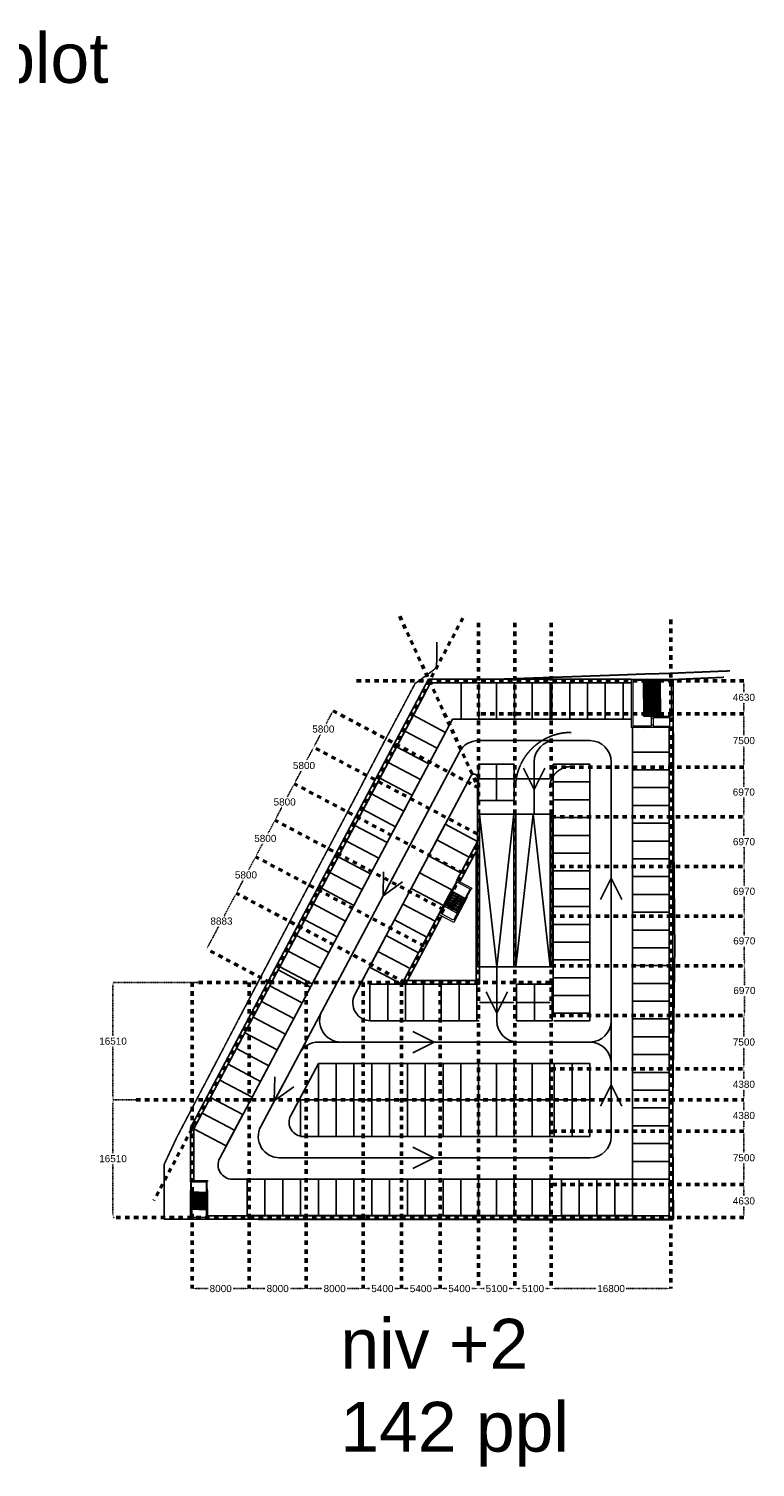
# Model space of a CAD drawing. Header units: millimetres. Extents: x 109167 to 931660, y 98993 to 321604.
# Tile 6 of 39: x 360922 to 462899, y 119523 to 321604. Entities that reach past the tile are written whole.
import ezdxf

# ---------------------------------------------------------------- set-up
doc = ezdxf.new("R2010")
doc.units = ezdxf.units.MM
doc.linetypes.add('JIS_02_1.2', pattern=[2.5, 1.25, -1.25])
doc.linetypes.add('JIS_08_15', pattern=[17.25, 15, -0.75, 0.75, -0.75])
for name, color, linetype in [('- Bochtstralen', 1, 'JIS_08_15'), ('- Constructie', 6, 'Continuous'), ('- Helling', 4, 'Continuous'), ('- NEN stramien', 40, 'Continuous'), ('- Plangrens ingemeten', 3, 'JIS_08_15'), ('- routing auto', 10, 'Continuous'), ('- Vakken', 5, 'Continuous')]:
    doc.layers.add(name, color=color, linetype=linetype)
doc.layers.add('- Bouw stramien', color=10, linetype='JIS_02_1.2', lineweight=50)
doc.layers.add('--- Spark voetgangersontsluiting', color=10, linetype='Continuous', lineweight=20)
doc.layers.add('- hulplijn', color=3, linetype='Continuous', plot=False)
doc.styles.get("Standard").update_dxf_attribs({"font": 'arial.ttf'})
doc.dimstyles.get("Standard").update_dxf_attribs({"dimtxt": 1000, "dimasz": 500, "dimexe": 0.18, "dimexo": 0.0625, "dimgap": 250, "dimtad": 0, "dimtih": 1, "dimtoh": 1, "dimdec": 0, "dimzin": 0, "dimdsep": 46, "dimtxsty": 'Standard', "dimcen": 600, "dimadec": 0, "dimazin": 0, "dimtfac": 1, "dimtdec": 0, "dimtofl": 0, "dimtmove": 0, "dimatfit": 3, "dimfxl": 1, "dimtolj": 1, "dimtzin": 0, "dimarcsym": 0})

# ---------------------------------------------------------------- blocks, each defined once
blk = doc.blocks.new('grens')
at = {"layer": '- Plangrens ingemeten'}
blk.add_lwpolyline([(794497, -625344), (794477, -628601), (794374, -628940), (794079, -629226), (791446, -631159), (787014, -639531), (782650, -647921), (777975, -656777), (775534, -661414), (773093, -666051), (768345, -675118), (763493, -684412), (757996, -694910), (756208, -698754), (756218, -706402), (768310, -706417), (780226, -706466), (792041, -706460), (803088, -706429), (803544, -706460), (813745, -706492), (827695, -706477), (827723, -706277), (827611, -691779), (827734, -681423), (827908, -668333), (827806, -657243), (827712, -645580), (827695, -630594), (834808, -630274)], dxfattribs=at)
blk.add_polyline3d([(835625, -629382, 461), (835009, -629395, 436), (826621, -629742, 285), (823597, -629815, 219), (819714, -629964, 154), (811759, -630247, 82), (803748, -630522, 4), (803068, -630537, -2)], dxfattribs=at)
blk = doc.blocks.new('250090')
at = {"layer": '- Vakken'}
blk.add_lwpolyline([(-8351, 192575), (-8351, 187445), (-5851, 187445), (-5851, 192575), (-8351, 192575)], dxfattribs=at)
blk = doc.blocks.new('*D174')
at = {"layer": '- Bouw stramien', "color": 0, "lineweight": -2, "transparency": 16777216}
for p, q in [((461312, 171123), (461312, 171123)), ((461312, 170623), (461312, 169694)), ((461312, 167243), (461312, 168172)), ((461312, 166743), (461312, 166743))]:
    blk.add_line(p, q, dxfattribs=at)
at = {"layer": '- Bouw stramien', "color": 0, "transparency": 16777216}
for points in [[(461229, 170623), (461396, 170623), (461312, 171123)], [(461229, 167243), (461396, 167243), (461312, 166743)]]:
    blk.add_solid(points, dxfattribs=at)
at = {"layer": '- Bouw stramien', "color": 0, "transparency": 16777216, "insert": (461312, 168933), "char_height": 1000, "attachment_point": 5}
blk.add_mtext('\\A1;4380', dxfattribs=at)
blk = doc.blocks.new('*D175')
at = {"layer": '- Bouw stramien', "color": 0, "lineweight": -2, "transparency": 16777216}
for p, q in [((461312, 166743), (461313, 166743)), ((461312, 166243), (461312, 163754)), ((461312, 159743), (461312, 162233)), ((461313, 159243), (461313, 159243))]:
    blk.add_line(p, q, dxfattribs=at)
at = {"layer": '- Bouw stramien', "color": 0, "transparency": 16777216}
for points in [[(461229, 166243), (461396, 166243), (461312, 166743)], [(461229, 159743), (461396, 159743), (461312, 159243)]]:
    blk.add_solid(points, dxfattribs=at)
at = {"layer": '- Bouw stramien', "color": 0, "transparency": 16777216, "insert": (461312, 162993), "char_height": 1000, "attachment_point": 5}
blk.add_mtext('\\A1;7500', dxfattribs=at)
blk = doc.blocks.new('*D176')
at = {"layer": '- Bouw stramien', "color": 0, "lineweight": -2, "transparency": 16777216}
for p, q in [((461312, 159243), (461312, 159243)), ((461312, 158743), (461312, 157689)), ((461312, 155113), (461312, 156167)), ((461312, 154613), (461312, 154613))]:
    blk.add_line(p, q, dxfattribs=at)
at = {"layer": '- Bouw stramien', "color": 0, "transparency": 16777216}
for points in [[(461229, 158743), (461396, 158743), (461312, 159243)], [(461229, 155113), (461396, 155113), (461312, 154613)]]:
    blk.add_solid(points, dxfattribs=at)
at = {"layer": '- Bouw stramien', "color": 0, "transparency": 16777216, "insert": (461312, 156928), "char_height": 1000, "attachment_point": 5}
blk.add_mtext('\\A1;4630', dxfattribs=at)
blk = doc.blocks.new('*D177')
at = {"layer": '- Bouw stramien', "color": 0, "lineweight": -2, "transparency": 16777216}
for p, q in [((461312, 183003), (461312, 183003)), ((461312, 182503), (461312, 180014)), ((461312, 176003), (461312, 178493)), ((461312, 175503), (461312, 175503))]:
    blk.add_line(p, q, dxfattribs=at)
at = {"layer": '- Bouw stramien', "color": 0, "transparency": 16777216}
for points in [[(461229, 182503), (461396, 182503), (461312, 183003)], [(461229, 176003), (461396, 176003), (461312, 175503)]]:
    blk.add_solid(points, dxfattribs=at)
at = {"layer": '- Bouw stramien', "color": 0, "transparency": 16777216, "insert": (461312, 179253), "char_height": 1000, "attachment_point": 5}
blk.add_mtext('\\A1;7500', dxfattribs=at)
blk = doc.blocks.new('*D178')
at = {"layer": '- Bouw stramien', "color": 0, "lineweight": -2, "transparency": 16777216}
for p, q in [((461312, 229983), (461312, 229983)), ((461312, 229483), (461312, 228429)), ((461312, 225853), (461312, 226907)), ((461312, 225353), (461312, 225353))]:
    blk.add_line(p, q, dxfattribs=at)
at = {"layer": '- Bouw stramien', "color": 0, "transparency": 16777216}
for points in [[(461229, 229483), (461396, 229483), (461312, 229983)], [(461229, 225853), (461396, 225853), (461312, 225353)]]:
    blk.add_solid(points, dxfattribs=at)
at = {"layer": '- Bouw stramien', "color": 0, "transparency": 16777216, "insert": (461312, 227668), "char_height": 1000, "attachment_point": 5}
blk.add_mtext('\\A1;4630', dxfattribs=at)
blk = doc.blocks.new('*D179')
at = {"layer": '- Bouw stramien', "color": 0, "lineweight": -2, "transparency": 16777216}
for p, q in [((461312, 175503), (461312, 175503)), ((461312, 175003), (461312, 174074)), ((461312, 171623), (461312, 172552)), ((461312, 171123), (461312, 171123))]:
    blk.add_line(p, q, dxfattribs=at)
at = {"layer": '- Bouw stramien', "color": 0, "transparency": 16777216}
for points in [[(461229, 175003), (461396, 175003), (461312, 175503)], [(461229, 171623), (461396, 171623), (461312, 171123)]]:
    blk.add_solid(points, dxfattribs=at)
at = {"layer": '- Bouw stramien', "color": 0, "transparency": 16777216, "insert": (461312, 173313), "char_height": 1000, "attachment_point": 5}
blk.add_mtext('\\A1;4380', dxfattribs=at)
blk = doc.blocks.new('*D161')
at = {"layer": '- Bouw stramien', "color": 0, "lineweight": -2, "transparency": 16777216}
for p, q in [((434262, 144613), (434262, 144613)), ((434762, 144613), (440579, 144613)), ((450562, 144613), (444745, 144613)), ((451062, 144613), (451062, 144613))]:
    blk.add_line(p, q, dxfattribs=at)
at = {"layer": '- Bouw stramien', "color": 0, "transparency": 16777216}
for points in [[(434762, 144697), (434762, 144530), (434262, 144613)], [(450562, 144697), (450562, 144530), (451062, 144613)]]:
    blk.add_solid(points, dxfattribs=at)
at = {"layer": '- Bouw stramien', "color": 0, "transparency": 16777216, "insert": (442662, 144613), "char_height": 1000, "attachment_point": 5}
blk.add_mtext('\\A1;16800', dxfattribs=at)
blk = doc.blocks.new('*D180')
at = {"layer": '- Bouw stramien', "color": 0, "lineweight": -2, "transparency": 16777216}
for p, q in [((392530, 204848), (391810, 203488)), ((392765, 205290), (392764, 205290)), ((390048, 200165), (390048, 200165)), ((390283, 200607), (391003, 201967))]:
    blk.add_line(p, q, dxfattribs=at)
at = {"layer": '- Bouw stramien', "color": 0, "transparency": 16777216}
for points in [[(392457, 204887), (392604, 204809), (392765, 205289)], [(390209, 200646), (390356, 200568), (390048, 200165)]]:
    blk.add_solid(points, dxfattribs=at)
at = {"layer": '- Bouw stramien', "color": 0, "transparency": 16777216, "insert": (391406, 202727), "char_height": 1000, "attachment_point": 5}
blk.add_mtext('\\A1;5800', dxfattribs=at)
blk = doc.blocks.new('*D181')
at = {"layer": '- Bouw stramien', "color": 0, "lineweight": -2, "transparency": 16777216}
for p, q in [((395481, 210414), (395481, 210414)), ((395247, 209972), (394526, 208612)), ((392999, 205731), (393719, 207091)), ((392764, 205290), (392765, 205289))]:
    blk.add_line(p, q, dxfattribs=at)
at = {"layer": '- Bouw stramien', "color": 0, "transparency": 16777216}
for points in [[(395173, 210011), (395320, 209933), (395481, 210414)], [(392925, 205770), (393072, 205692), (392764, 205290)]]:
    blk.add_solid(points, dxfattribs=at)
at = {"layer": '- Bouw stramien', "color": 0, "transparency": 16777216, "insert": (394123, 207852), "char_height": 1000, "attachment_point": 5}
blk.add_mtext('\\A1;5800', dxfattribs=at)
blk = doc.blocks.new('*D182')
at = {"layer": '- Bouw stramien', "color": 0, "lineweight": -2, "transparency": 16777216}
for p, q in [((400913, 220664), (400913, 220664)), ((400679, 220222), (399958, 218862)), ((398431, 215981), (399152, 217341)), ((398197, 215539), (398197, 215539))]:
    blk.add_line(p, q, dxfattribs=at)
at = {"layer": '- Bouw stramien', "color": 0, "transparency": 16777216}
for points in [[(400605, 220261), (400752, 220183), (400913, 220664)], [(398357, 216020), (398505, 215942), (398197, 215539)]]:
    blk.add_solid(points, dxfattribs=at)
at = {"layer": '- Bouw stramien', "color": 0, "transparency": 16777216, "insert": (399555, 218101), "char_height": 1000, "attachment_point": 5}
blk.add_mtext('\\A1;5800', dxfattribs=at)
blk = doc.blocks.new('*D183')
at = {"layer": '- Bouw stramien', "color": 0, "lineweight": -2, "transparency": 16777216}
for p, q in [((403395, 225346), (402674, 223986)), ((403629, 225788), (403629, 225788)), ((401147, 221105), (401868, 222465)), ((400913, 220664), (400913, 220664))]:
    blk.add_line(p, q, dxfattribs=at)
at = {"layer": '- Bouw stramien', "color": 0, "transparency": 16777216}
for points in [[(403321, 225385), (403468, 225307), (403629, 225788)], [(401073, 221145), (401221, 221066), (400913, 220664)]]:
    blk.add_solid(points, dxfattribs=at)
at = {"layer": '- Bouw stramien', "color": 0, "transparency": 16777216, "insert": (402271, 223226), "char_height": 1000, "attachment_point": 5}
blk.add_mtext('\\A1;5800', dxfattribs=at)
blk = doc.blocks.new('*D184')
at = {"layer": '- Bouw stramien', "color": 0, "lineweight": -2, "transparency": 16777216}
for p, q in [((397963, 215097), (397242, 213737)), ((398197, 215539), (398197, 215539)), ((395715, 210856), (396436, 212216)), ((395481, 210414), (395481, 210414))]:
    blk.add_line(p, q, dxfattribs=at)
at = {"layer": '- Bouw stramien', "color": 0, "transparency": 16777216}
for points in [[(397889, 215136), (398036, 215058), (398197, 215539)], [(395641, 210895), (395788, 210817), (395481, 210414)]]:
    blk.add_solid(points, dxfattribs=at)
at = {"layer": '- Bouw stramien', "color": 0, "transparency": 16777216, "insert": (396839, 212977), "char_height": 1000, "attachment_point": 5}
blk.add_mtext('\\A1;5800', dxfattribs=at)
blk = doc.blocks.new('*D185')
at = {"layer": '- Bouw stramien', "color": 0, "lineweight": -2, "transparency": 16777216}
for p, q in [((461311, 224853), (461304, 222363)), ((461312, 225353), (461312, 225353)), ((461293, 218353), (461300, 220842)), ((461292, 217853), (461292, 217853))]:
    blk.add_line(p, q, dxfattribs=at)
at = {"layer": '- Bouw stramien', "color": 0, "transparency": 16777216}
for points in [[(461228, 224853), (461394, 224853), (461312, 225353)], [(461210, 218353), (461376, 218353), (461292, 217853)]]:
    blk.add_solid(points, dxfattribs=at)
at = {"layer": '- Bouw stramien', "color": 0, "transparency": 16777216, "insert": (461302, 221603), "char_height": 1000, "attachment_point": 5}
blk.add_mtext('\\A1;7500', dxfattribs=at)
blk = doc.blocks.new('*D186')
at = {"layer": '- Bouw stramien', "color": 0, "lineweight": -2, "transparency": 16777216}
for p, q in [((375974, 171123), (372742, 171123)), ((372743, 170623), (372743, 163629)), ((372743, 155113), (372743, 162108)), ((372945, 154613), (372742, 154613))]:
    blk.add_line(p, q, dxfattribs=at)
at = {"layer": '- Bouw stramien', "color": 0, "transparency": 16777216}
for points in [[(372659, 170623), (372826, 170623), (372743, 171123)], [(372659, 155113), (372826, 155113), (372743, 154613)]]:
    blk.add_solid(points, dxfattribs=at)
at = {"layer": '- Bouw stramien', "color": 0, "transparency": 16777216, "insert": (372743, 162868), "char_height": 1000, "attachment_point": 5}
blk.add_mtext('\\A1;16510', dxfattribs=at)
blk = doc.blocks.new('*D187')
at = {"layer": '- Bouw stramien', "color": 0, "lineweight": -2, "transparency": 16777216}
for p, q in [((384725, 187633), (372742, 187633)), ((372743, 187133), (372743, 180139)), ((372743, 171623), (372743, 178618)), ((375974, 171123), (372742, 171123))]:
    blk.add_line(p, q, dxfattribs=at)
at = {"layer": '- Bouw stramien', "color": 0, "transparency": 16777216}
for points in [[(372659, 187133), (372826, 187133), (372743, 187633)], [(372659, 171623), (372826, 171623), (372743, 171123)]]:
    blk.add_solid(points, dxfattribs=at)
at = {"layer": '- Bouw stramien', "color": 0, "transparency": 16777216, "insert": (372743, 179378), "char_height": 1000, "attachment_point": 5}
blk.add_mtext('\\A1;16510', dxfattribs=at)
blk = doc.blocks.new('v uit bg')
at = {"layer": '--- Spark voetgangersontsluiting', "linetype": 'Continuous'}
for p, q in [((105123669, 486742660), (105123669, 486742860)), ((105123719, 486742660), (105123819, 486741460)), ((105125919, 486742660), (105126019, 486741460)), ((105126069, 486742860), (105126069, 486742660)), ((105123669, 486737430), (105123669, 486741460)), ((105123869, 486741460), (105123669, 486741460)), ((105123869, 486737680), (105123869, 486741460)), ((105123869, 486741210), (105123869, 486738805)), ((105124869, 486741210), (105123869, 486741210)), ((105123869, 486741210), (105124369, 486738805)), ((105123869, 486738805), (105123869, 486741210)), ((105124869, 486741025), (105123869, 486741025)), ((105124869, 486740840), (105123869, 486740840)), ((105124869, 486740655), (105123869, 486740655)), ((105124869, 486740470), (105123869, 486740470)), ((105123869, 486740330), (105123869, 486737680)), ((105124869, 486740285), (105123869, 486740285)), ((105124869, 486740100), (105123869, 486740100)), ((105124869, 486739915), (105123869, 486739915)), ((105123969, 486738805), (105123969, 486741210)), ((105124369, 486738805), (105124869, 486741210)), ((105124769, 486738805), (105124769, 486741210)), ((105124869, 486741210), (105125869, 486741210)), ((105125369, 486741210), (105124869, 486738805)), ((105124869, 486741210), (105124869, 486738805)), ((105124869, 486741210), (105124869, 486738805)), ((105124869, 486741025), (105125869, 486741025)), ((105124869, 486740840), (105125869, 486740840)), ((105124869, 486740655), (105125869, 486740655)), ((105124869, 486740470), (105125869, 486740470)), ((105124869, 486740285), (105125869, 486740285)), ((105124869, 486740100), (105125869, 486740100)), ((105124869, 486739915), (105125869, 486739915)), ((105124969, 486741210), (105124969, 486738805)), ((105125869, 486738805), (105125369, 486741210)), ((105125769, 486741210), (105125769, 486738805)), ((105125869, 486741460), (105125869, 486737680)), ((105125869, 486741210), (105125869, 486738805)), ((105126069, 486741460), (105126069, 486737430)), ((105124869, 486739730), (105123869, 486739730)), ((105124869, 486739545), (105123869, 486739545)), ((105124869, 486739360), (105123869, 486739360)), ((105124869, 486739175), (105123869, 486739175)), ((105124869, 486738990), (105123869, 486738990)), ((105124869, 486738805), (105123869, 486738805)), ((105124869, 486739730), (105125869, 486739730)), ((105124869, 486739545), (105125869, 486739545)), ((105124869, 486739360), (105125869, 486739360)), ((105124869, 486739175), (105125869, 486739175)), ((105124869, 486738990), (105125869, 486738990)), ((105124869, 486738805), (105125869, 486738805)), ((105123869, 486737430), (105123669, 486737430)), ((105126069, 486737430), (105123739, 486737430)), ((105125869, 486737680), (105123869, 486737680))]:
    blk.add_line(p, q, dxfattribs=at)
at = {"layer": '--- Spark voetgangersontsluiting'}
for p, q in [((105123669, 486742860), (105126069, 486742860)), ((105123669, 486742660), (105126069, 486742660)), ((105123719, 486741460), (105123719, 486742660)), ((105123819, 486741460), (105123819, 486742660)), ((105125919, 486741460), (105125919, 486742660)), ((105126019, 486741460), (105126019, 486742660)), ((105125869, 486741460), (105126069, 486741460))]:
    blk.add_line(p, q, dxfattribs=at)
blk = doc.blocks.new('hoofdtraph')
at = {"layer": '--- Spark voetgangersontsluiting', "linetype": 'Continuous'}
for p, q in [((1249114, -614713), (1249114, -621513)), ((1249114, -614713), (1249314, -614713)), ((1249314, -614713), (1249314, -621513)), ((1250814, -614713), (1254919, -614713)), ((1250814, -614913), (1254719, -614913)), ((1253219, -614913), (1250814, -614913)), ((1250814, -617413), (1250814, -614913)), ((1250814, -614913), (1253219, -616163)), ((1250814, -614913), (1253219, -614913)), ((1250814, -615013), (1253219, -615013)), ((1253219, -616163), (1250814, -617413)), ((1250999, -617413), (1250999, -614913)), ((1251184, -617413), (1251184, -614913)), ((1251369, -617413), (1251369, -614913)), ((1251554, -617413), (1251554, -614913)), ((1251739, -617413), (1251739, -614913)), ((1251924, -617413), (1251924, -614913)), ((1252109, -617413), (1252109, -614913)), ((1252294, -617413), (1252294, -614913)), ((1252479, -617413), (1252479, -614913)), ((1252664, -617413), (1252664, -614913)), ((1252849, -617413), (1252849, -614913)), ((1253034, -617413), (1253034, -614913)), ((1253219, -617413), (1253219, -614913)), ((1254719, -614913), (1254719, -619913)), ((1254919, -614713), (1254919, -621513)), ((1250814, -617313), (1253219, -617313)), ((1250814, -617413), (1250814, -619913)), ((1250814, -618663), (1253219, -617413)), ((1250814, -617413), (1253219, -617413)), ((1253219, -617513), (1250814, -617513)), ((1250999, -617413), (1250999, -619913)), ((1251184, -617413), (1251184, -619913)), ((1251369, -617413), (1251369, -619913)), ((1251554, -617413), (1251554, -619913)), ((1251739, -617413), (1251739, -619913)), ((1251924, -617413), (1251924, -619913)), ((1252109, -617413), (1252109, -619913)), ((1252294, -617413), (1252294, -619913)), ((1252479, -617413), (1252479, -619913)), ((1252664, -617413), (1252664, -619913)), ((1252849, -617413), (1252849, -619913)), ((1253034, -617413), (1253034, -619913)), ((1253219, -617413), (1253219, -619913)), ((1253219, -619913), (1250814, -618663)), ((1253219, -619813), (1250814, -619813)), ((1250814, -619913), (1253219, -619913)), ((1251879, -620113), (1251879, -621313)), ((1251879, -620213), (1252179, -620213)), ((1252179, -620113), (1252179, -621313)), ((1252179, -620113), (1254479, -620113)), ((1254479, -620113), (1254479, -621313)), ((1249314, -621513), (1249114, -621513)), ((1251879, -621313), (1250814, -621313)), ((1254919, -621513), (1250814, -621513)), ((1251879, -621113), (1252179, -621113)), ((1252179, -621313), (1254479, -621313))]:
    blk.add_line(p, q, dxfattribs=at)
at = {"layer": '--- Spark voetgangersontsluiting'}
for p, q in [((1250814, -614738), (1249314, -614738)), ((1249314, -614738), (1250064, -614888)), ((1250814, -614888), (1249314, -614888)), ((1250064, -614738), (1250064, -614888)), ((1250064, -614738), (1250814, -614888)), ((1250814, -614713), (1250814, -614913)), ((1251879, -620113), (1251879, -619913)), ((1251879, -619913), (1254719, -619913)), ((1250814, -621338), (1249314, -621338)), ((1249314, -621338), (1250064, -621488)), ((1250814, -621488), (1249314, -621488)), ((1250064, -621338), (1250064, -621488)), ((1250064, -621338), (1250814, -621488)), ((1250814, -621313), (1250814, -621513))]:
    blk.add_line(p, q, dxfattribs=at)
blk = doc.blocks.new('hellingenv 1')
at = {"layer": '- Helling'}
for p, q in [((1211710, -645039), (1206910, -645039)), ((1216810, -645039), (1212010, -645039)), ((1206610, -671468), (1206610, -650039)), ((1211710, -650039), (1206610, -650039)), ((1206910, -671468), (1206910, -650039)), ((1209310, -671468), (1206910, -650039)), ((1211710, -650039), (1209310, -671468)), ((1211710, -671468), (1211710, -650039)), ((1211710, -650039), (1212010, -650039)), ((1214410, -650039), (1212010, -671468)), ((1217110, -650039), (1212010, -650039)), ((1212010, -671468), (1212010, -650039)), ((1216810, -671468), (1214410, -650039)), ((1216810, -671468), (1216810, -650039)), ((1217110, -671468), (1217110, -650039)), ((1211710, -671468), (1206610, -671468)), ((1211710, -671468), (1212010, -671468)), ((1217110, -671468), (1212010, -671468)), ((1211710, -676468), (1206910, -676468)), ((1216810, -676468), (1212010, -676468))]:
    blk.add_line(p, q, dxfattribs=at)
blk = doc.blocks.new('*D159')
at = {"layer": '- Bouw stramien', "color": 0, "lineweight": -2, "transparency": 16777216}
for p, q in [((429162, 144613), (429162, 144613)), ((429662, 144613), (429971, 144613)), ((433762, 144613), (433454, 144613)), ((434262, 144613), (434262, 144613))]:
    blk.add_line(p, q, dxfattribs=at)
at = {"layer": '- Bouw stramien', "color": 0, "transparency": 16777216}
for points in [[(429662, 144697), (429662, 144530), (429162, 144613)], [(433762, 144697), (433762, 144530), (434262, 144613)]]:
    blk.add_solid(points, dxfattribs=at)
at = {"layer": '- Bouw stramien', "color": 0, "transparency": 16777216, "insert": (431712, 144613), "char_height": 1000, "attachment_point": 5}
blk.add_mtext('\\A1;5100', dxfattribs=at)
blk = doc.blocks.new('*D160')
at = {"layer": '- Bouw stramien', "color": 0, "lineweight": -2, "transparency": 16777216}
for p, q in [((424062, 144613), (424062, 144613)), ((424562, 144613), (424871, 144613)), ((428662, 144613), (428354, 144613)), ((429162, 144613), (429162, 144613))]:
    blk.add_line(p, q, dxfattribs=at)
at = {"layer": '- Bouw stramien', "color": 0, "transparency": 16777216}
for points in [[(424562, 144697), (424562, 144530), (424062, 144613)], [(428662, 144697), (428662, 144530), (429162, 144613)]]:
    blk.add_solid(points, dxfattribs=at)
at = {"layer": '- Bouw stramien', "color": 0, "transparency": 16777216, "insert": (426612, 144613), "char_height": 1000, "attachment_point": 5}
blk.add_mtext('\\A1;5100', dxfattribs=at)
blk = doc.blocks.new('*D162')
at = {"layer": '- Bouw stramien', "color": 0, "lineweight": -2, "transparency": 16777216}
for p, q in [((390048, 200165), (390048, 200165)), ((389814, 199723), (388372, 197001)), ((386123, 192758), (387565, 195480)), ((385889, 192316), (385889, 192316))]:
    blk.add_line(p, q, dxfattribs=at)
at = {"layer": '- Bouw stramien', "color": 0, "transparency": 16777216}
for points in [[(389740, 199762), (389888, 199684), (390048, 200165)], [(386049, 192797), (386197, 192719), (385889, 192316)]]:
    blk.add_solid(points, dxfattribs=at)
at = {"layer": '- Bouw stramien', "color": 0, "transparency": 16777216, "insert": (387969, 196241), "char_height": 1000, "attachment_point": 5}
blk.add_mtext('\\A1;8883', dxfattribs=at)
blk = doc.blocks.new('*D163')
at = {"layer": '- Bouw stramien', "color": 0, "lineweight": -2, "transparency": 16777216}
for p, q in [((418662, 144613), (418662, 144613)), ((419162, 144613), (419621, 144613)), ((423562, 144613), (423104, 144613)), ((424062, 144613), (424062, 144613))]:
    blk.add_line(p, q, dxfattribs=at)
at = {"layer": '- Bouw stramien', "color": 0, "transparency": 16777216}
for points in [[(419162, 144697), (419162, 144530), (418662, 144613)], [(423562, 144697), (423562, 144530), (424062, 144613)]]:
    blk.add_solid(points, dxfattribs=at)
at = {"layer": '- Bouw stramien', "color": 0, "transparency": 16777216, "insert": (421362, 144613), "char_height": 1000, "attachment_point": 5}
blk.add_mtext('\\A1;5400', dxfattribs=at)
blk = doc.blocks.new('*D164')
at = {"layer": '- Bouw stramien', "color": 0, "lineweight": -2, "transparency": 16777216}
for p, q in [((413262, 144613), (413262, 144613)), ((413762, 144613), (414221, 144613)), ((418162, 144613), (417704, 144613)), ((418662, 144613), (418662, 144613))]:
    blk.add_line(p, q, dxfattribs=at)
at = {"layer": '- Bouw stramien', "color": 0, "transparency": 16777216}
for points in [[(413762, 144697), (413762, 144530), (413262, 144613)], [(418162, 144697), (418162, 144530), (418662, 144613)]]:
    blk.add_solid(points, dxfattribs=at)
at = {"layer": '- Bouw stramien', "color": 0, "transparency": 16777216, "insert": (415962, 144613), "char_height": 1000, "attachment_point": 5}
blk.add_mtext('\\A1;5400', dxfattribs=at)
blk = doc.blocks.new('*D165')
at = {"layer": '- Bouw stramien', "color": 0, "lineweight": -2, "transparency": 16777216}
for p, q in [((407862, 144613), (407862, 144613)), ((408362, 144613), (408821, 144613)), ((412762, 144613), (412304, 144613)), ((413262, 144613), (413262, 144613))]:
    blk.add_line(p, q, dxfattribs=at)
at = {"layer": '- Bouw stramien', "color": 0, "transparency": 16777216}
for points in [[(408362, 144697), (408362, 144530), (407862, 144613)], [(412762, 144697), (412762, 144530), (413262, 144613)]]:
    blk.add_solid(points, dxfattribs=at)
at = {"layer": '- Bouw stramien', "color": 0, "transparency": 16777216, "insert": (410562, 144613), "char_height": 1000, "attachment_point": 5}
blk.add_mtext('\\A1;5400', dxfattribs=at)
blk = doc.blocks.new('*D166')
at = {"layer": '- Bouw stramien', "color": 0, "lineweight": -2, "transparency": 16777216}
for p, q in [((399862, 144613), (399862, 144613)), ((400362, 144613), (402120, 144613)), ((407362, 144613), (405604, 144613)), ((407862, 144613), (407862, 144613))]:
    blk.add_line(p, q, dxfattribs=at)
at = {"layer": '- Bouw stramien', "color": 0, "transparency": 16777216}
for points in [[(400362, 144697), (400362, 144530), (399862, 144613)], [(407362, 144697), (407362, 144530), (407862, 144613)]]:
    blk.add_solid(points, dxfattribs=at)
at = {"layer": '- Bouw stramien', "color": 0, "transparency": 16777216, "insert": (403862, 144613), "char_height": 1000, "attachment_point": 5}
blk.add_mtext('\\A1;8000', dxfattribs=at)
blk = doc.blocks.new('*D167')
at = {"layer": '- Bouw stramien', "color": 0, "lineweight": -2, "transparency": 16777216}
for p, q in [((391862, 144614), (391862, 144613)), ((392362, 144613), (394120, 144613)), ((399362, 144613), (397604, 144613)), ((399862, 144613), (399862, 144613))]:
    blk.add_line(p, q, dxfattribs=at)
at = {"layer": '- Bouw stramien', "color": 0, "transparency": 16777216}
for points in [[(392362, 144697), (392362, 144530), (391862, 144613)], [(399362, 144697), (399362, 144530), (399862, 144613)]]:
    blk.add_solid(points, dxfattribs=at)
at = {"layer": '- Bouw stramien', "color": 0, "transparency": 16777216, "insert": (395862, 144613), "char_height": 1000, "attachment_point": 5}
blk.add_mtext('\\A1;8000', dxfattribs=at)
blk = doc.blocks.new('*D168')
at = {"layer": '- Bouw stramien', "color": 0, "lineweight": -2, "transparency": 16777216}
for p, q in [((383862, 144613), (383862, 144613)), ((384362, 144613), (386120, 144613)), ((391362, 144613), (389604, 144613)), ((391862, 144614), (391862, 144613))]:
    blk.add_line(p, q, dxfattribs=at)
at = {"layer": '- Bouw stramien', "color": 0, "transparency": 16777216}
for points in [[(384362, 144697), (384362, 144530), (383862, 144613)], [(391362, 144697), (391362, 144530), (391862, 144613)]]:
    blk.add_solid(points, dxfattribs=at)
at = {"layer": '- Bouw stramien', "color": 0, "transparency": 16777216, "insert": (387862, 144613), "char_height": 1000, "attachment_point": 5}
blk.add_mtext('\\A1;8000', dxfattribs=at)
blk = doc.blocks.new('*D169')
at = {"layer": '- Bouw stramien', "color": 0, "lineweight": -2, "transparency": 16777216}
for p, q in [((461292, 217853), (461292, 217853)), ((461293, 217353), (461300, 215129)), ((461311, 211383), (461304, 213608)), ((461312, 210883), (461312, 210883))]:
    blk.add_line(p, q, dxfattribs=at)
at = {"layer": '- Bouw stramien', "color": 0, "transparency": 16777216}
for points in [[(461376, 217353), (461210, 217353), (461292, 217853)], [(461394, 211384), (461227, 211383), (461312, 210883)]]:
    blk.add_solid(points, dxfattribs=at)
at = {"layer": '- Bouw stramien', "color": 0, "transparency": 16777216, "insert": (461302, 214368), "char_height": 1000, "attachment_point": 5}
blk.add_mtext('\\A1;6970', dxfattribs=at)
blk = doc.blocks.new('*D170')
at = {"layer": '- Bouw stramien', "color": 0, "lineweight": -2, "transparency": 16777216}
for p, q in [((461312, 210883), (461312, 210883)), ((461314, 210383), (461320, 208159)), ((461331, 204413), (461325, 206638)), ((461312, 203913), (461333, 203913))]:
    blk.add_line(p, q, dxfattribs=at)
at = {"layer": '- Bouw stramien', "color": 0, "transparency": 16777216}
for points in [[(461397, 210384), (461230, 210383), (461312, 210883)], [(461415, 204414), (461248, 204413), (461333, 203913)]]:
    blk.add_solid(points, dxfattribs=at)
at = {"layer": '- Bouw stramien', "color": 0, "transparency": 16777216, "insert": (461323, 207398), "char_height": 1000, "attachment_point": 5}
blk.add_mtext('\\A1;6970', dxfattribs=at)
blk = doc.blocks.new('*D171')
at = {"layer": '- Bouw stramien', "color": 0, "lineweight": -2, "transparency": 16777216}
for p, q in [((461312, 203913), (461333, 203913)), ((461334, 203413), (461341, 201189)), ((461352, 197443), (461346, 199668)), ((461312, 196943), (461354, 196943))]:
    blk.add_line(p, q, dxfattribs=at)
at = {"layer": '- Bouw stramien', "color": 0, "transparency": 16777216}
for points in [[(461418, 203414), (461251, 203413), (461333, 203913)], [(461435, 197444), (461269, 197443), (461354, 196943)]]:
    blk.add_solid(points, dxfattribs=at)
at = {"layer": '- Bouw stramien', "color": 0, "transparency": 16777216, "insert": (461343, 200428), "char_height": 1000, "attachment_point": 5}
blk.add_mtext('\\A1;6970', dxfattribs=at)
blk = doc.blocks.new('*D172')
at = {"layer": '- Bouw stramien', "color": 0, "lineweight": -2, "transparency": 16777216}
for p, q in [((461312, 196943), (461354, 196943)), ((461355, 196443), (461362, 194219)), ((461373, 190474), (461366, 192698)), ((461312, 189973), (461374, 189974))]:
    blk.add_line(p, q, dxfattribs=at)
at = {"layer": '- Bouw stramien', "color": 0, "transparency": 16777216}
for points in [[(461438, 196444), (461272, 196443), (461354, 196943)], [(461456, 190474), (461289, 190473), (461374, 189974)]]:
    blk.add_solid(points, dxfattribs=at)
at = {"layer": '- Bouw stramien', "color": 0, "transparency": 16777216, "insert": (461364, 193458), "char_height": 1000, "attachment_point": 5}
blk.add_mtext('\\A1;6970', dxfattribs=at)
blk = doc.blocks.new('*D173')
at = {"layer": '- Bouw stramien', "color": 0, "lineweight": -2, "transparency": 16777216}
for p, q in [((461312, 189973), (461374, 189974)), ((461376, 189474), (461382, 187249)), ((461393, 183504), (461387, 185728)), ((461312, 183003), (461395, 183004))]:
    blk.add_line(p, q, dxfattribs=at)
at = {"layer": '- Bouw stramien', "color": 0, "transparency": 16777216}
for points in [[(461459, 189474), (461292, 189473), (461374, 189974)], [(461477, 183504), (461310, 183503), (461395, 183004)]]:
    blk.add_solid(points, dxfattribs=at)
at = {"layer": '- Bouw stramien', "color": 0, "transparency": 16777216, "insert": (461385, 186489), "char_height": 1000, "attachment_point": 5}
blk.add_mtext('\\A1;6970', dxfattribs=at)
blk = doc.blocks.new('richting')
at = {"layer": '- hulplijn'}
blk.add_line((1406918, -666767), (1406918, -669767), dxfattribs=at)
at = {"layer": '- routing auto'}
for p, q in [((1406918, -666767), (1405418, -669767)), ((1408418, -669767), (1406918, -666767))]:
    blk.add_line(p, q, dxfattribs=at)

msp = doc.modelspace()

# ---------------------------------------------------------------- linework, layer by layer
at = {"layer": '- Bochtstralen'}
for radius in [7800, 3000]:
    msp.add_arc((437052.3, 214953.3), radius, 90, 180, dxfattribs=at)
at = {"layer": '- Bouw stramien', "ltscale": 500}
for p, q in [((421852.5, 238818.6), (378482.8, 156988.2)), ((412999.9, 239072), (424062.3, 214958.3)), ((451062.3, 238593.8), (451062.3, 144613.3)), ((424062.3, 238167.2), (424062.3, 144613.3)), ((429162.3, 238167.2), (429162.3, 144613.3)), ((434262.3, 238167.2), (434262.3, 144613.3)), ((461312.3, 229982.9, -1.5), (406433.4, 229982.9, -1.5)), ((424062.3, 214958.3), (403628.7, 225788)), ((461312.3, 225352.9, -1.5), (424062.3, 225352.9, -1.5)), ((423852.3, 208505.9), (400912.8, 220663.7)), ((412850.8, 221834.1), (412850.8, 221834.1)), ((461312.3, 217852.9, -1.5), (434262.3, 217852.9, -1.5)), ((421841.2, 203007.5), (398196.8, 215539)), ((419125.1, 197882.8), (395480.7, 210414.2)), ((434262.3, 210883.3), (461312.3, 210883.3)), ((423852.3, 206802), (413693, 187633.3)), ((416409.1, 192758.1), (392764.6, 205289.5)), ((434262.3, 203913.3), (461312.3, 203913.3)), ((413693, 187633.3), (390048.5, 200164.8)), ((434262.3, 196943.3), (461312.3, 196943.3)), ((394724.6, 187633.3), (385888.8, 192316.2)), ((434262.3, 189973.3), (461312.3, 189973.3)), ((383862.3, 187633.3), (383862.3, 144613.3)), ((384724.6, 187633.3), (434352.3, 187633.3)), ((391862.3, 187633.3), (391862.3, 144613.3)), ((399862.3, 187633.3), (399862.3, 144613.3)), ((407862.3, 187633.3), (407862.3, 144613.3)), ((413262.3, 187633.3), (413262.3, 144613.3)), ((418662.3, 187633.3), (418662.3, 144613.3)), ((428952.3, 187633.3), (429252.3, 187633.3)), ((434262.3, 183003.3), (461312.3, 183003.3)), ((434262.3, 175503.3), (461312.3, 175503.3)), ((375974.4, 171123.3), (461312.3, 171123.3)), ((461312.3, 166743.3), (434262.3, 166743.3)), ((461312.3, 159243.3), (434352.3, 159243.3)), ((461312.3, 154613.3), (372944.8, 154613.3))]:
    msp.add_line(p, q, dxfattribs=at)
at = {"layer": '- Constructie'}
for p, q in [((417019.2, 230232.9), (383601.8, 167180.7)), ((416604.8, 228383.3), (384101.8, 167056.3)), ((417019.2, 230232.9, -1.5), (417585.1, 230232.9, -1.5)), ((417585.1, 230232.9, -1.5), (445507.3, 230232.9, -1.5)), ((428038.5, 229732.9, -1.5), (445507.3, 229732.9, -1.5)), ((451312.3, 154363.3), (451312.3, 223432.9)), ((450812.3, 154863.3), (450812.3, 221583.3)), ((434412.3, 211247.3), (434552.3, 211247.3)), ((423712.3, 206004), (423712.3, 187883.3)), ((424212.3, 189818.3), (424212.3, 187383.3)), ((434412.3, 189818.3), (434552.3, 189818.3)), ((383601.8, 167180.7), (383601.8, 159793.3)), ((384101.8, 167056.3), (384101.8, 159793.3)), ((386001.8, 154863.3), (450812.3, 154863.3)), ((386001.8, 154363.3), (451312.3, 154363.3)), ((451312.3, 154670), (451313.2, 154670))]:
    msp.add_line(p, q, dxfattribs=at)
for points in [[(434552.3, 189818.3), (434552.3, 211247.3)], [(423912.3, 207449.1), (421010.5, 201974)], [(423712.3, 206004), (421452.3, 201739.8)], [(418467.7, 197176.1), (413277.5, 187383.3), (424212.3, 187383.3)], [(418909.5, 196942), (414108.4, 187883.3), (423712.3, 187883.3)]]:
    msp.add_lwpolyline(points, dxfattribs=at)
at = {"layer": '- NEN stramien'}
for p, q in [((417320.1, 229732.9), (384101.8, 167056.3)), ((445507.3, 229732.9, -1.5), (417320.1, 229732.9, -1.5)), ((420407.1, 224602.9), (387720.8, 162929.9)), ((445507.3, 224602.9, -1.5), (420407.1, 224602.9, -1.5)), ((445682.3, 223432.9), (445682.3, 159993.3)), ((450812.3, 223432.9), (450812.3, 154863.3)), ((439682.3, 218299.5), (439682.3, 182253.3)), ((422970.5, 216626.9), (406698.2, 185924)), ((423912.3, 211247.3), (423912.3, 216392.7)), ((434552.3, 215380), (434552.3, 187383.3)), ((423852.3, 207335.9), (421010.5, 201974)), ((418467.7, 197176.1), (413277.5, 187383.3)), ((413277.5, 187383.3), (424212.3, 187383.3)), ((408907.1, 182253.3), (424152.3, 182253.3)), ((434652.3, 182253.3), (439682.3, 182253.3)), ((401572.7, 176253.3), (397691.4, 168929.9)), ((401572.7, 176253.3), (439682.3, 176253.3)), ((439682.3, 176253.3), (439682.3, 165993.3)), ((398853.9, 171123.3), (439682.3, 171123.3)), ((399458.5, 165993.3), (439682.3, 165993.3)), ((389487.9, 159993.3), (445682.3, 159993.3)), ((386001.8, 154863.3), (450812.3, 154863.3))]:
    msp.add_line(p, q, dxfattribs=at)
for centre, radius, start, end in [((423412.3, 216392.7), 500, 0, 152.076639), ((408907.1, 184753.3), 2500, 152.076639, 270), ((399458.5, 167993.3), 2000, 152.076639, 270), ((389487.9, 161993.3), 2000, 152.076639, 270)]:
    msp.add_arc(centre, radius, start, end, dxfattribs=at)
at = {"layer": '- routing auto'}
for p, q in [((439682.3, 221602.9), (424017.8, 221602.9)), ((421367, 220007.7), (393484.3, 167398.2)), ((431862.3, 211247.3), (431862.3, 218602.9)), ((442682.3, 218602.9), (442682.3, 165993.3)), ((426612.3, 189818.3), (426612.3, 182253.3)), ((401572.7, 179253.3), (439682.3, 179253.3)), ((396135, 162993.3), (439682.3, 162993.3))]:
    msp.add_line(p, q, dxfattribs=at)
for centre, start, end in [((424017.8, 218602.9), 90, 152.076639), ((434862.3, 218602.9), 90, 180), ((439682.3, 218602.9), 0, 90), ((404752.7, 182253.3), 152.076639, 270), ((429612.3, 182253.3), 180, 270), ((439682.3, 182253.3), 270, 0), ((401572.7, 176253.3), 90, 152.076639), ((439682.3, 176253.3), 0, 90), ((396135, 165993.3), 152.076639, 270), ((439682.3, 165993.3), 270, 0)]:
    msp.add_arc(centre, 3000, start, end, dxfattribs=at)

# ---------------------------------------------------------------- block references
at = {"layer": '- Constructie'}
msp.add_blockref('hellingenv 1', (-782697.4, 861286.4), dxfattribs=at)
at = {"layer": '- NEN stramien'}
msp.add_blockref('grens', (-376298.7, 860770.2), dxfattribs=at)
at = {"layer": '- routing auto'}
for p, rotation in [((1838780.6, -452020), 179.9999999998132), ((1341536.9, -1048179.3), 152.076639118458), ((1833530.6, -483449), 179.9999999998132), ((1326268, -1076988.8), 152.076639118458)]:
    msp.add_blockref('richting', p, dxfattribs=dict(at, rotation=rotation))
at = {"layer": '- routing auto', "xscale": -1}
for p in [(1849600.6, 869055.6), (1849600.6, 840029.9)]:
    msp.add_blockref('richting', p, dxfattribs=at)
at = {"layer": '- routing auto', "xscale": -1, "rotation": 270.0000000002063}
for p in [(1084586.8, -1227665), (1084586.8, -1243925)]:
    msp.add_blockref('richting', p, dxfattribs=at)
at = {"layer": '- Vakken'}
for p in [(429953.7, 37158.1, -1.5), (432453.7, 37158.1, -1.5), (434953.7, 37158.1, -1.5), (437453.7, 37158.1, -1.5), (439953.7, 37158.1, -1.5), (442703.7, 37158.1, -1.5), (445203.7, 37158.1, -1.5), (447703.7, 37158.1, -1.5), (450203.7, 37158.1, -1.5), (417170.9, -5191.4), (419670.9, -5191.4), (422170.9, -5191.4), (424670.9, -5191.4), (427170.9, -5191.4), (429670.9, -5191.4), (409924.1, -16321.4), (412424.1, -16321.4), (414924.1, -16321.4), (417424.1, -16321.4), (419924.1, -16321.4), (422424.1, -16321.4), (424924.1, -16321.4), (427424.1, -16321.4), (429924.1, -16321.4), (432424.1, -16321.4), (434924.1, -16321.4), (437424.1, -16321.4), (439924.1, -16321.4), (443033.7, -16321.4), (445533.7, -16321.4), (407424.1, -21451.4), (409924.1, -21451.4), (412424.1, -21451.4), (414924.1, -21451.4), (417424.1, -21451.4), (419924.1, -21451.4), (422424.1, -21451.4), (424924.1, -21451.4), (427424.1, -21451.4), (429924.1, -21451.4), (432424.1, -21451.4), (434924.1, -21451.4), (437424.1, -21451.4), (439924.1, -21451.4), (443033.7, -21451.4), (445533.7, -21451.4), (399924.1, -32581.4), (402424.1, -32581.4), (404924.1, -32581.4), (407424.1, -32581.4), (409924.1, -32581.4), (412424.1, -32581.4), (414924.1, -32581.4), (417424.1, -32581.4), (419924.1, -32581.4), (422424.1, -32581.4), (424924.1, -32581.4), (427424.1, -32581.4), (429924.1, -32581.4), (432424.1, -32581.4), (434924.1, -32581.4), (437424.1, -32581.4), (439924.1, -32581.4), (444033.7, -32581.4), (446533.7, -32581.4), (449033.7, -32581.4), (451533.7, -32581.4)]:
    msp.add_blockref('250090', p, dxfattribs=at)
for p, rotation in [((245361.8, 305555.1), 242.0766391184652), ((244191.1, 303346.1), 242.0766391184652), ((243020.4, 301137.2), 242.0766391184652), ((241849.7, 298928.3), 242.0766391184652), ((627127, 224139.7), 90), ((638257, 225844.7), 90), ((240678.9, 296719.3), 242.0766391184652), ((638257, 223344.7), 90), ((627127, 221639.7), 90), ((638257, 220844.7), 90), ((239508.2, 294510.4), 242.0766391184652), ((627127, 219139.7), 90), ((638257, 218344.7), 90), ((238337.5, 292301.5), 242.0766391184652), ((627127, 216639.7), 90), ((237166.8, 290092.5), 242.0766391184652), ((249847.2, 290250.8), 242.0766391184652), ((627127, 214139.7), 90), ((638257, 215844.7), 90), ((235996, 287883.6), 242.0766391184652), ((248676.5, 288041.9), 242.0766391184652), ((638257, 213344.7), 90), ((234825.3, 285674.7), 242.0766391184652), ((627127, 211639.7), 90), ((638257, 210844.7), 90), ((233654.6, 283465.7), 242.0766391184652), ((246236.8, 283438.7), 242.0766391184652), ((627127, 209139.7), 90), ((638257, 208344.7), 90), ((232483.9, 281256.8), 242.0766391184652), ((245066.1, 281229.8), 242.0766391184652), ((627127, 206639.7), 90), ((231313.1, 279047.8), 242.0766391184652), ((243895.4, 279020.8), 242.0766391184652), ((627127, 204139.7), 90), ((638257, 205844.7), 90), ((230142.4, 276838.9), 242.0766391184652), ((242724.7, 276811.9), 242.0766391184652), ((638257, 203344.7), 90), ((228971.7, 274630), 242.0766391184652), ((241553.9, 274603), 242.0766391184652), ((627127, 201639.7), 90), ((638257, 200844.7), 90), ((227801, 272421), 242.0766391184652), ((240383.2, 272394), 242.0766391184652), ((627127, 199139.7), 90), ((638257, 198344.7), 90), ((627127, 196639.7), 90), ((638257, 195844.7), 90), ((226402, 269781.5), 242.0766391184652), ((627127, 194139.7), 90), ((225231.3, 267572.6), 242.0766391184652), ((638257, 193344.7), 90), ((224060.6, 265363.6), 242.0766391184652), ((627127, 191639.7), 90), ((638257, 190844.7), 90), ((222889.9, 263154.7), 242.0766391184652), ((638257, 188344.7), 90), ((221719.1, 260945.8), 242.0766391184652), ((638257, 185844.7), 90), ((220548.4, 258736.8), 242.0766391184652), ((219377.7, 256527.9), 242.0766391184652), ((638257, 183344.7), 90), ((638257, 180844.7), 90), ((638257, 178344.7), 90), ((216911, 251873.7), 242.0766391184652), ((638257, 175844.7), 90), ((215740.2, 249664.7), 242.0766391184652), ((638257, 173344.7), 90), ((638257, 170844.7), 90), ((638257, 168344.7), 90)]:
    msp.add_blockref('250090', p, dxfattribs=dict(at, rotation=rotation))
at = {"layer": '- Vakken', "xscale": -1, "rotation": 359.9999999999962}
for p in [(418210.9, 25724.8, -1.5), (420710.9, 25724.8, -1.5), (423553.7, -5191.4), (426053.7, -5191.4)]:
    msp.add_blockref('250090', p, dxfattribs=at)
at = {"layer": '--- Spark voetgangersontsluiting'}
for name, p in [('hoofdtraph', (-803606.5, 844946.2, -1.5)), ('v uit bg', (-104740067.2, -486583066.4))]:
    msp.add_blockref(name, p, dxfattribs=at)
at = {"layer": '--- Spark voetgangersontsluiting', "rotation": 332.0766391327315}
msp.add_blockref('v uit bg', (-320400477.5, -380643362.2), dxfattribs=at)

# ---------------------------------------------------------------- texts
at = {"layer": '- NEN stramien', "char_height": 7000, "attachment_point": 1}
for s, width, heights, insert in [('Variant: ^I2.a Optimaal benutting bouwplot \\P^I^IInc parkeerapparatuur\\P^I^ITotaal 400 ppl ', 272599.001, [65642.4], (175875.8, 321001.9)), ('niv +2  \\P142 ppl ', 63570.694, [0], (404664.8, 140378.7))]:
    msp.add_mtext_dynamic_manual_height_columns(s, width=width, gutter_width=12.5, heights=heights, dxfattribs=dict(at, insert=insert))

# ---------------------------------------------------------------- dimensions: what is measured, and where the dimension line sits
at = {"layer": '- Bouw stramien'}
for base, p1, p2, picture, middle in [((461312.3, 225352.9, -1.5), (461312.3, 229982.9, -1.5), (461312.3, 225352.9, -1.5), '*D178', (461312.3, 227667.9, -1.5)), ((461312.3, 175503.3), (461312.3, 183003.3), (461312.3, 175503.3), '*D177', (461312.3, 179253.3)), ((461312.3, 171123.3), (461312.3, 175503.3), (461312.5, 171123.3), '*D179', (461312.3, 173313.3)), ((372742.6, 171123.3), (372944.8, 154613.3), (375974.4, 171123.3), '*D186', (372742.6, 162868.3)), ((461312.3, 166743.3), (461312.3, 171123.3), (461312.3, 166743.3), '*D174', (461312.3, 168933.3)), ((461312.5, 159243.3), (461312.3, 166743.3), (461312.5, 159243.3), '*D175', (461312.5, 162993.3)), ((461312.3, 154613.3), (461312.3, 159243.3), (461312.3, 154613.3), '*D176', (461312.3, 156928.3))]:
    dim = msp.add_linear_dim(base=base, p1=p1, p2=p2, angle=90, dimstyle='Standard', dxfattribs=at)
    dim.commit()
    dim.dimension.update_dxf_attribs({"geometry": picture, "text_midpoint": middle})
for p1, p2, picture, middle in [((400912.8, 220663.7), (403628.7, 225788), '*D183', (402270.8, 223225.9)), ((461312.3, 225352.9, -1.5), (461291.6, 217852.9, -1.5), '*D185', (461302, 221602.9)), ((398196.9, 215538.9), (400912.8, 220663.7), '*D182', (399554.9, 218101.3)), ((461291.6, 217852.9), (461312.3, 210883.3), '*D169', (461302, 214368.1)), ((395480.7, 210414.2), (398196.9, 215538.9), '*D184', (396838.8, 212976.6)), ((392764.4, 205289.6), (395480.7, 210414.2), '*D181', (394122.6, 207851.9)), ((390048.4, 200164.8), (392764.6, 205289.5), '*D180', (391406.5, 202727.2)), ((385888.8, 192316.2), (390048.2, 200164.9), '*D162', (387968.5, 196240.6))]:
    dim = msp.add_aligned_dim(p1=p1, p2=p2, distance=0, dimstyle='Standard', dxfattribs=at)
    dim.commit()
    dim.dimension.update_dxf_attribs({"geometry": picture, "text_midpoint": middle})
for base, p1, p2, angle, picture, middle in [((461332.9, 203913.4), (461312.3, 210883.3), (461312.3, 203913.3), 90.169788, '*D170', (461322.6, 207398.3)), ((461353.6, 196943.4), (461312.3, 203913.3), (461312.3, 196943.3), 90.169788, '*D171', (461343.3, 200428.4)), ((461374.2, 189973.5), (461312.3, 196943.3), (461312.3, 189973.3), 90.169788, '*D172', (461363.9, 193458.5)), ((461394.9, 183003.6), (461312.3, 189973.3), (461312.3, 183003.3), 90.169788, '*D173', (461384.6, 186488.5)), ((372742.6, 187633.3), (375974.4, 171123.3), (384724.6, 187633.3), 90, '*D187', (372742.6, 179378.3)), ((451062.3, 144613.3), (434262.3, 144613.3), (451062.3, 144613.3), 180, '*D161', (442662.3, 144613.3))]:
    dim = msp.add_linear_dim(base=base, p1=p1, p2=p2, angle=angle, dimstyle='Standard', override={"dimtmove": 1}, dxfattribs=at)
    dim.commit()
    dim.dimension.update_dxf_attribs({"geometry": picture, "text_midpoint": middle})
for base, p1, p2, picture, middle in [((383862.3, 144613.3), (391862.3, 144613.7), (383862.3, 144613.3), '*D168', (387862.3, 144613.3)), ((391862.3, 144613.3), (399862.3, 144613.3), (391862.3, 144613.7), '*D167', (395862.3, 144613.3)), ((399862.3, 144613.3), (407862.3, 144613.3), (399862.3, 144613.3), '*D166', (403862.3, 144613.3)), ((407862.3, 144613.3), (413262.3, 144613.3), (407862.3, 144613.3), '*D165', (410562.3, 144613.3)), ((413262.3, 144613.3), (418662.3, 144613.3), (413262.3, 144613.3), '*D164', (415962.3, 144613.3))]:
    dim = msp.add_linear_dim(base=base, p1=p1, p2=p2, dimstyle='Standard', override={"dimtmove": 1}, dxfattribs=at)
    dim.commit()
    dim.dimension.update_dxf_attribs({"geometry": picture, "text_midpoint": middle})
for base, p1, p2, picture, middle in [((418662.3, 144613.3), (424062.3, 144613.3), (418662.3, 144613.3), '*D163', (421362.3, 144613.3)), ((424062.3, 144613.3), (429162.3, 144613.5), (424062.3, 144613.5), '*D160', (426612.3, 144613.3)), ((429162.3, 144613.3), (434262.3, 144613.3), (429162.3, 144613.3), '*D159', (431712.3, 144613.3))]:
    dim = msp.add_linear_dim(base=base, p1=p1, p2=p2, dimstyle='Standard', dxfattribs=at)
    dim.commit()
    dim.dimension.update_dxf_attribs({"geometry": picture, "text_midpoint": middle})

doc.saveas('drawing.dxf')
